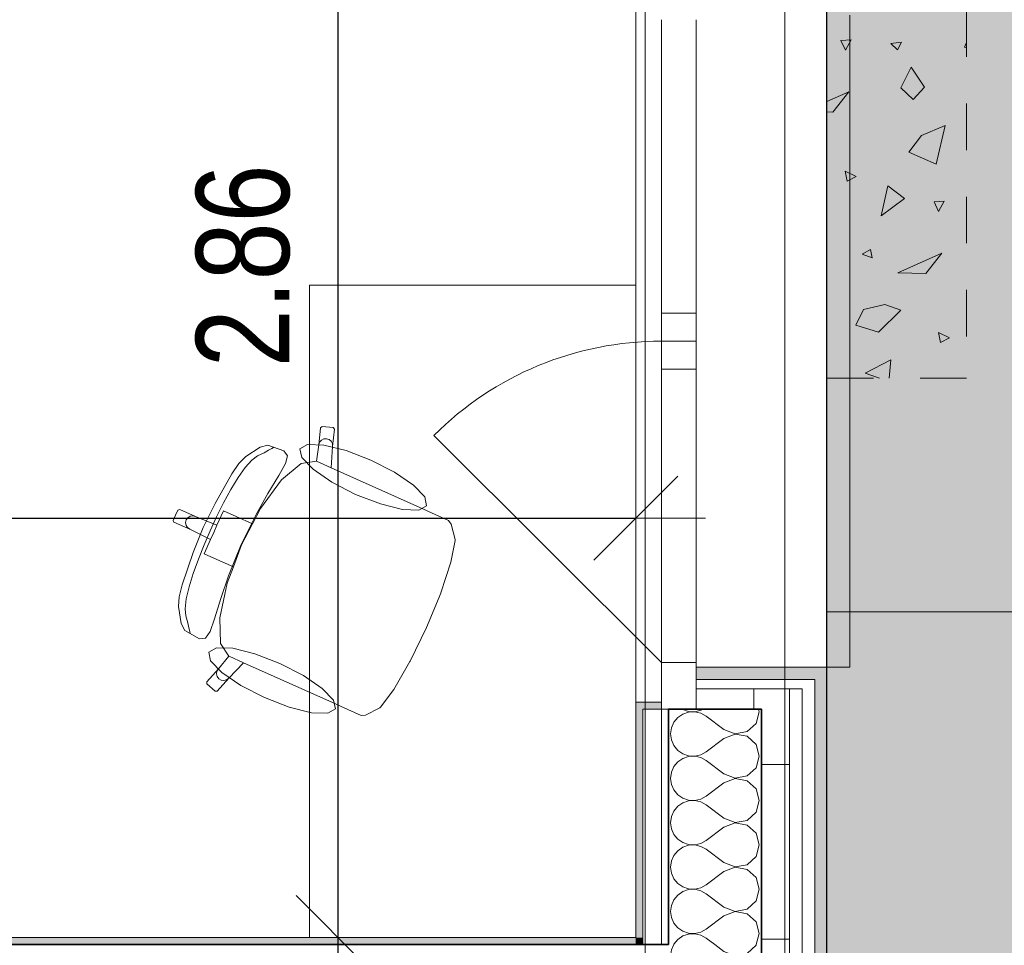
# Model space of a CAD drawing. Header units: metres. Extents: x -7.1 to 26.5, y -14.7 to 18.1.
# Tile 124 of 182: x 21.3 to 23.4, y 3.7 to 5.7. Entities that reach past the tile are written whole.
import ezdxf

# ---------------------------------------------------------------- set-up
doc = ezdxf.new("R2010")
doc.units = ezdxf.units.M
doc.header["$PDMODE"] = 65
doc.linetypes.add('AUSGEZOGEN', pattern=[0])
doc.linetypes.add('STRICHLINIE_S4', pattern=[0.0055, 0.0035, -0.001, 0, -0.001])
for name, color, linetype in [('XR$1$010 Aussenwände', 7, 'AUSGEZOGEN'), ('XR$1$010 Aussenwände Schichttrennlinien', 7, 'AUSGEZOGEN'), ('XR$1$010 Fenster', 7, 'AUSGEZOGEN'), ('XR$1$015 Innenwände', 7, 'AUSGEZOGEN'), ('XR$1$015 Innenwände Schichttrennlinien', 7, 'AUSGEZOGEN'), ('XR$1$030 Bodenaufbauten', 7, 'AUSGEZOGEN'), ('XR$1$060 Möbel Einbau', 7, 'AUSGEZOGEN'), ('XR$1$065 Möbel Einrichtung', 7, 'AUSGEZOGEN'), ('XR$1$080 Raumdefinitionen Kontur', 7, 'AUSGEZOGEN'), ('XR$2$105 Bemassungen 100', 7, 'AUSGEZOGEN'), ('XR$3$010 Aussenwände Bauteilschraffuren', 7, 'AUSGEZOGEN'), ('XR$3$015 Innenwände Bauteilschraffuren', 7, 'AUSGEZOGEN'), ('XR$3$035 Decken', 7, 'AUSGEZOGEN')]:
    doc.layers.add(name, color=color, linetype=linetype)
doc.styles.add('ARIAL', font='arial.ttf')
doc.dimstyles.new('DIMSTYLE_3', dxfattribs={"dimtxt": 0.2, "dimasz": 0.3, "dimexe": 0, "dimexo": 0, "dimgap": 0.1, "dimtad": 2, "dimrnd": 0.005, "dimzin": 4, "dimdsep": 46, "dimtxsty": 'ARIAL', "dimblk1": 'ALL_ML_STRICH', "dimblk2": 'ALL_ML_STRICH', "dimsah": 1, "dimcen": 0, "dimclrd": 7, "dimclre": 7, "dimclrt": 7, "dimadec": 0, "dimazin": 0, "dimtfac": 1, "dimtdec": 0, "dimtix": 1, "dimtmove": 2, "dimatfit": 3, "dimfxl": 0, "dimtzin": 0, "dimlwd": 0, "dimlwe": 18, "dimarcsym": 0})
doc.dimstyles.new('DIMSTYLE_7', dxfattribs={"dimtxt": 0.2, "dimasz": 0.3, "dimexe": 0, "dimexo": 0, "dimgap": 0.1, "dimtad": 2, "dimdec": 1, "dimlfac": 100, "dimrnd": 0.5, "dimzin": 4, "dimdsep": 46, "dimtxsty": 'ARIAL', "dimblk1": 'ALL_ML_STRICH', "dimblk2": 'ALL_ML_STRICH', "dimsah": 1, "dimcen": 0, "dimclrd": 7, "dimclre": 7, "dimclrt": 7, "dimadec": 0, "dimazin": 0, "dimtfac": 1, "dimtdec": 0, "dimtix": 1, "dimtmove": 2, "dimatfit": 3, "dimfxl": 0, "dimtvp": 1.2, "dimtzin": 0, "dimlwd": 0, "dimlwe": 18, "dimarcsym": 0})
pattern_1 = [(0, (1500, 1500), (750, 750), [750, -750]), (90, (1500, 1500), (-750, 750), [750, -750])]
pattern_2 = [(0, (0.375, 0.375), (0.1875, 0.1875), [0.1875, -0.1875]), (90, (0.375, 0.375), (-0.1875, 0.1875), [0.1875, -0.1875])]

# ---------------------------------------------------------------- blocks, each defined once
blk = doc.blocks.new('ALL_ML_STRICH')
at = {"color": 0, "linetype": 'ByBlock', "lineweight": -2}
for p, q in [((0, -0.5), (0, 0.5)), ((-0.3, -0.3), (0.3, 0.3)), ((-1, 0), (0.5, 0))]:
    blk.add_line(p, q, dxfattribs=at)
blk = doc.blocks.new('*D179')
at = {"layer": 'DEFPOINTS', "color": 7, "linetype": 'AUSGEZOGEN', "lineweight": 18, "transparency": 16777216}
for p in [(18.8018, 4.7185), (22.6218, 4.7185), (18.8018, 4.6535)]:
    blk.add_point(p, dxfattribs=at)
at = {"layer": 'XR$2$105 Bemassungen 100', "color": 7, "linetype": 'AUSGEZOGEN', "lineweight": -2, "transparency": 16777216}
for p, q in [((18.8018, 4.6535), (18.8018, 4.6535)), ((18.8018, 4.6535), (22.6218, 4.6535)), ((22.6218, 4.6535), (22.6218, 4.6535))]:
    blk.add_line(p, q, dxfattribs=at)
at = {"layer": 'XR$2$105 Bemassungen 100', "color": 7, "linetype": 'AUSGEZOGEN', "lineweight": 18, "transparency": 16777216, "xscale": 0.3, "yscale": 0.3, "zscale": 0.3, "rotation": 180}
blk.add_blockref('ALL_ML_STRICH', (18.8018, 4.6535), dxfattribs=at)
at = {"layer": 'XR$2$105 Bemassungen 100', "color": 7, "linetype": 'AUSGEZOGEN', "lineweight": 18, "transparency": 16777216, "xscale": 0.3, "yscale": 0.3, "zscale": 0.3}
blk.add_blockref('ALL_ML_STRICH', (22.6218, 4.6535), dxfattribs=at)
at = {"layer": 'XR$2$105 Bemassungen 100', "color": 7, "linetype": 'AUSGEZOGEN', "lineweight": 18, "transparency": 16777216, "insert": (20.7241, 4.8571), "char_height": 0.2, "width": 0.64, "attachment_point": 5, "style": 'ARIAL'}
blk.add_mtext('\\W0.80;\\A1;{\\A1;{3.82\\H0.132000;\\S^ ;}}', dxfattribs=at)
blk = doc.blocks.new('*D215')
at = {"layer": 'DEFPOINTS', "color": 7, "linetype": 'AUSGEZOGEN', "lineweight": 18, "transparency": 16777216}
for p in [(22.1359, 3.7535), (21.983, 3.5835), (22.1052, 3.5835)]:
    blk.add_point(p, dxfattribs=at)
at = {"layer": 'XR$2$105 Bemassungen 100', "color": 7, "linetype": 'AUSGEZOGEN', "lineweight": -2, "transparency": 16777216}
for p, q in [((21.983, 3.7535), (21.983, 3.7535)), ((21.983, 3.5835), (21.983, 3.7535)), ((21.983, 3.5835), (21.983, 3.5835))]:
    blk.add_line(p, q, dxfattribs=at)
at = {"layer": 'XR$2$105 Bemassungen 100', "color": 7, "linetype": 'AUSGEZOGEN', "lineweight": 18, "transparency": 16777216, "xscale": 0.3, "yscale": 0.3, "zscale": 0.3}
for p, rotation in [((21.983, 3.7535), 90), ((21.983, 3.5835), 270)]:
    blk.add_blockref('ALL_ML_STRICH', p, dxfattribs=dict(at, rotation=rotation))
at = {"layer": 'XR$2$105 Bemassungen 100', "color": 7, "linetype": 'AUSGEZOGEN', "lineweight": 18, "transparency": 16777216, "insert": (21.783, 3.367), "char_height": 0.2, "width": 0.64, "attachment_point": 5, "rotation": 90, "style": 'ARIAL'}
blk.add_mtext('\\W0.80;\\A1;{\\A1;{17\\H0.132000;\\S^ ;}}', dxfattribs=at)
blk = doc.blocks.new('*D216')
at = {"layer": 'DEFPOINTS', "color": 7, "linetype": 'AUSGEZOGEN', "lineweight": 18, "transparency": 16777216}
for p in [(22.0127, 6.6135), (21.983, 3.7535), (22.1359, 3.7535)]:
    blk.add_point(p, dxfattribs=at)
at = {"layer": 'XR$2$105 Bemassungen 100', "color": 7, "linetype": 'AUSGEZOGEN', "lineweight": -2, "transparency": 16777216}
for p, q in [((21.983, 6.6135), (21.983, 6.6135)), ((21.983, 3.7535), (21.983, 6.6135)), ((21.983, 3.7535), (21.983, 3.7535))]:
    blk.add_line(p, q, dxfattribs=at)
at = {"layer": 'XR$2$105 Bemassungen 100', "color": 7, "linetype": 'AUSGEZOGEN', "lineweight": 18, "transparency": 16777216, "xscale": 0.3, "yscale": 0.3, "zscale": 0.3}
for p, rotation in [((21.983, 6.6135), 90), ((21.983, 3.7535), 270)]:
    blk.add_blockref('ALL_ML_STRICH', p, dxfattribs=dict(at, rotation=rotation))
at = {"layer": 'XR$2$105 Bemassungen 100', "color": 7, "linetype": 'AUSGEZOGEN', "lineweight": 18, "transparency": 16777216, "insert": (21.7796, 5.1951), "char_height": 0.2, "width": 0.64, "attachment_point": 5, "rotation": 90, "style": 'ARIAL'}
blk.add_mtext('\\W0.80;\\A1;{\\A1;{2.86\\H0.132000;\\S^ ;}}', dxfattribs=at)
blk = doc.blocks.new('COMPLEXOBJECT_48')
at = {"layer": 'XR$3$035 Decken', "color": 8, "linetype": 'AUSGEZOGEN', "lineweight": 25, "transparency": 33554687}
blk.add_lwpolyline([(23.0318, -0.0472), (23.0318, 6.0735), (24.5318, 6.0721)], dxfattribs=at)
blk = doc.blocks.new('COMPLEXOBJECT_51')
at = {"layer": 'XR$3$035 Decken', "color": 253, "linetype": 'AUSGEZOGEN', "lineweight": 13, "transparency": 33554687}
for p, q in [((23.0838, 5.6801), (23.0621, 5.6788)), ((23.0621, 5.6788), (23.0716, 5.6584)), ((23.0716, 5.6584), (23.0838, 5.6801)), ((23.169, 5.6727), (23.1924, 5.675)), ((23.1838, 5.6587), (23.169, 5.6727)), ((23.1924, 5.675), (23.1838, 5.6587)), ((23.327, 5.6645), (23.3318, 5.6742)), ((23.3318, 5.663), (23.327, 5.6645)), ((23.1907, 5.5769), (23.2127, 5.6214)), ((23.2127, 5.6214), (23.2415, 5.5784)), ((23.2415, 5.5784), (23.2169, 5.5523)), ((23.0318, 5.5477), (23.0788, 5.5689)), ((23.0788, 5.5689), (23.0445, 5.5253)), ((23.2169, 5.5523), (23.1907, 5.5769)), ((23.0445, 5.5253), (23.0318, 5.5255)), ((23.2348, 5.4747), (23.2859, 5.4963)), ((23.2859, 5.4963), (23.2662, 5.4135)), ((23.2077, 5.4392), (23.2348, 5.4747)), ((23.2662, 5.4135), (23.2077, 5.4392)), ((23.0949, 5.387), (23.0715, 5.3982)), ((23.0715, 5.3982), (23.0758, 5.3771)), ((23.0758, 5.3771), (23.0949, 5.387)), ((23.1481, 5.3027), (23.1628, 5.3667)), ((23.1628, 5.3667), (23.1983, 5.3396)), ((23.1983, 5.3396), (23.1481, 5.3027)), ((23.2838, 5.3337), (23.2621, 5.3324)), ((23.2621, 5.3324), (23.2716, 5.312)), ((23.2716, 5.312), (23.2838, 5.3337)), ((23.1259, 5.2299), (23.1077, 5.2205)), ((23.1077, 5.2205), (23.1292, 5.2126)), ((23.1292, 5.2126), (23.1259, 5.2299)), ((23.1843, 5.1799), (23.2788, 5.2225)), ((23.2788, 5.2225), (23.2445, 5.1789)), ((23.0321, 5.2027), (23.0318, 5.2031)), ((23.0318, 5.2026), (23.0321, 5.2027)), ((23.2445, 5.1789), (23.1843, 5.1799)), ((23.094, 5.0681), (23.1105, 5.1015)), ((23.1105, 5.1015), (23.1561, 5.1119)), ((23.1907, 5.1001), (23.1427, 5.0526)), ((23.1561, 5.1119), (23.1907, 5.1001)), ((23.1427, 5.0526), (23.094, 5.0681)), ((23.2949, 5.0406), (23.2715, 5.0518)), ((23.2715, 5.0518), (23.2758, 5.0307)), ((23.2758, 5.0307), (23.2949, 5.0406)), ((23.1141, 4.9651), (23.1695, 4.9931)), ((23.1695, 4.9931), (23.1653, 4.9539)), ((23.1446, 4.9539), (23.1141, 4.9651))]:
    blk.add_line(p, q, dxfattribs=at)
blk = doc.blocks.new('COMPLEXOBJECT_62')
at = {"layer": 'XR$3$010 Aussenwände Bauteilschraffuren', "color": 8, "linetype": 'AUSGEZOGEN', "lineweight": 13, "transparency": 33554687}
for p, q in [((22.6983, 3.7273), (22.6965, 3.7143)), ((22.7033, 3.7385), (22.6983, 3.7273)), ((22.8108, 3.7238), (22.7912, 3.7385)), ((22.8108, 3.7238), (22.8351, 3.7145)), ((22.8351, 3.7145), (22.8607, 3.7193)), ((22.8607, 3.7193), (22.8799, 3.7369)), ((22.8799, 3.7369), (22.8804, 3.7385)), ((22.6965, 3.7143), (22.6983, 3.7013)), ((22.6983, 3.7013), (22.7036, 3.6893)), ((22.8108, 3.7048), (22.7727, 3.6762)), ((22.8351, 3.7141), (22.8108, 3.7048)), ((22.8607, 3.7093), (22.8351, 3.7141)), ((22.8799, 3.6917), (22.8607, 3.7093)), ((22.7036, 3.6893), (22.712, 3.6791)), ((22.712, 3.6791), (22.7229, 3.6717)), ((22.7612, 3.6698), (22.7727, 3.6762)), ((22.887, 3.6667), (22.8799, 3.6917)), ((22.7229, 3.6616), (22.712, 3.6542)), ((22.7229, 3.6717), (22.7353, 3.6675)), ((22.7353, 3.6658), (22.7229, 3.6616)), ((22.7353, 3.6675), (22.7484, 3.6669)), ((22.7484, 3.6665), (22.7353, 3.6658)), ((22.7484, 3.6669), (22.7612, 3.6698)), ((22.7612, 3.6635), (22.7484, 3.6665)), ((22.7727, 3.6571), (22.7612, 3.6635)), ((22.8108, 3.6286), (22.7727, 3.6571)), ((22.8799, 3.6416), (22.887, 3.6667)), ((22.7036, 3.6441), (22.6983, 3.6321)), ((22.712, 3.6542), (22.7036, 3.6441)), ((22.8607, 3.6241), (22.8799, 3.6416)), ((22.6983, 3.6321), (22.6965, 3.619)), ((22.6965, 3.619), (22.6983, 3.606)), ((22.8108, 3.6286), (22.8351, 3.6192)), ((22.8351, 3.6189), (22.8108, 3.6095)), ((22.8351, 3.6192), (22.8607, 3.6241)), ((22.8607, 3.614), (22.8351, 3.6189)), ((22.8777, 3.5985), (22.8607, 3.614)), ((22.6983, 3.606), (22.7017, 3.5985)), ((22.8108, 3.6095), (22.7961, 3.5985))]:
    blk.add_line(p, q, dxfattribs=at)
blk = doc.blocks.new('COMPLEXOBJECT_63')
at = {"layer": 'XR$3$010 Aussenwände Bauteilschraffuren', "color": 8, "linetype": 'AUSGEZOGEN', "lineweight": 13, "transparency": 33554687}
for p, q in [((22.712, 4.2256), (22.7036, 4.2155)), ((22.7229, 4.2331), (22.712, 4.2256)), ((22.7223, 4.2435), (22.7229, 4.2431)), ((22.7229, 4.2431), (22.7353, 4.2389)), ((22.7353, 4.2373), (22.7229, 4.2331)), ((22.7353, 4.2389), (22.7484, 4.2383)), ((22.7484, 4.2379), (22.7353, 4.2373)), ((22.7484, 4.2383), (22.7612, 4.2413)), ((22.7612, 4.2349), (22.7484, 4.2379)), ((22.7612, 4.2413), (22.7653, 4.2435)), ((22.7727, 4.2286), (22.7612, 4.2349)), ((22.8108, 4.2), (22.7727, 4.2286)), ((22.8799, 4.2131), (22.887, 4.2381)), ((22.887, 4.2381), (22.8855, 4.2435)), ((22.7036, 4.2155), (22.6983, 4.2035)), ((22.8607, 4.1955), (22.8799, 4.2131)), ((22.6983, 4.2035), (22.6965, 4.1905)), ((22.6965, 4.1905), (22.6983, 4.1775)), ((22.8108, 4.2), (22.8351, 4.1907)), ((22.8351, 4.1903), (22.8108, 4.181)), ((22.8351, 4.1907), (22.8607, 4.1955)), ((22.8607, 4.1854), (22.8351, 4.1903)), ((22.8799, 4.1679), (22.8607, 4.1854)), ((22.6983, 4.1775), (22.7036, 4.1654)), ((22.7036, 4.1654), (22.712, 4.1553)), ((22.8108, 4.181), (22.7727, 4.1524)), ((22.887, 4.1429), (22.8799, 4.1679)), ((22.712, 4.1553), (22.7229, 4.1479)), ((22.7229, 4.1479), (22.7353, 4.1437)), ((22.7353, 4.142), (22.7229, 4.1378)), ((22.7353, 4.1437), (22.7484, 4.143)), ((22.7484, 4.1427), (22.7353, 4.142)), ((22.7484, 4.143), (22.7612, 4.146)), ((22.7612, 4.1397), (22.7484, 4.1427)), ((22.7612, 4.146), (22.7727, 4.1524)), ((22.8799, 4.1178), (22.887, 4.1429)), ((22.7036, 4.1203), (22.6983, 4.1083)), ((22.712, 4.1304), (22.7036, 4.1203)), ((22.7229, 4.1378), (22.712, 4.1304)), ((22.7727, 4.1333), (22.7612, 4.1397)), ((22.8108, 4.1048), (22.7727, 4.1333)), ((22.6983, 4.1083), (22.6965, 4.0952)), ((22.8108, 4.1048), (22.8351, 4.0954)), ((22.8351, 4.0954), (22.8607, 4.1003)), ((22.8607, 4.1003), (22.8799, 4.1178)), ((22.6965, 4.0952), (22.6983, 4.0822)), ((22.6983, 4.0822), (22.7036, 4.0702)), ((22.8108, 4.0857), (22.7727, 4.0571)), ((22.8351, 4.095), (22.8108, 4.0857)), ((22.8607, 4.0902), (22.8351, 4.095)), ((22.8799, 4.0727), (22.8607, 4.0902)), ((22.7036, 4.0702), (22.712, 4.0601)), ((22.712, 4.0601), (22.7229, 4.0526)), ((22.7612, 4.0508), (22.7727, 4.0571)), ((22.887, 4.0476), (22.8799, 4.0727)), ((22.7229, 4.0426), (22.712, 4.0352)), ((22.7229, 4.0526), (22.7353, 4.0484)), ((22.7353, 4.0468), (22.7229, 4.0426)), ((22.7353, 4.0484), (22.7484, 4.0478)), ((22.7484, 4.0474), (22.7353, 4.0468)), ((22.7484, 4.0478), (22.7612, 4.0508)), ((22.7612, 4.0445), (22.7484, 4.0474)), ((22.7727, 4.0381), (22.7612, 4.0445)), ((22.8108, 4.0095), (22.7727, 4.0381)), ((22.8799, 4.0226), (22.887, 4.0476)), ((22.7036, 4.025), (22.6983, 4.013)), ((22.712, 4.0352), (22.7036, 4.025)), ((22.8607, 4.005), (22.8799, 4.0226)), ((22.6983, 4.013), (22.6965, 4)), ((22.6965, 4), (22.6983, 3.987)), ((22.8108, 4.0095), (22.8351, 4.0002)), ((22.8351, 3.9998), (22.8108, 3.9905)), ((22.8351, 4.0002), (22.8607, 4.005)), ((22.8607, 3.995), (22.8351, 3.9998)), ((22.8799, 3.9774), (22.8607, 3.995)), ((22.6983, 3.987), (22.7036, 3.975)), ((22.7036, 3.975), (22.712, 3.9648)), ((22.8108, 3.9905), (22.7727, 3.9619)), ((22.887, 3.9524), (22.8799, 3.9774)), ((22.712, 3.9648), (22.7229, 3.9574)), ((22.7229, 3.9574), (22.7353, 3.9532)), ((22.7353, 3.9516), (22.7229, 3.9474)), ((22.7353, 3.9532), (22.7484, 3.9526)), ((22.7484, 3.9522), (22.7353, 3.9516)), ((22.7484, 3.9526), (22.7612, 3.9555)), ((22.7612, 3.9492), (22.7484, 3.9522)), ((22.7612, 3.9555), (22.7727, 3.9619)), ((22.8799, 3.9273), (22.887, 3.9524)), ((22.7036, 3.9298), (22.6983, 3.9178)), ((22.712, 3.9399), (22.7036, 3.9298)), ((22.7229, 3.9474), (22.712, 3.9399)), ((22.7727, 3.9429), (22.7612, 3.9492)), ((22.8108, 3.9143), (22.7727, 3.9429)), ((22.6983, 3.9178), (22.6965, 3.9048)), ((22.8108, 3.9143), (22.8351, 3.905)), ((22.8351, 3.905), (22.8607, 3.9098)), ((22.8607, 3.9098), (22.8799, 3.9273)), ((22.6965, 3.9048), (22.6983, 3.8917)), ((22.6983, 3.8917), (22.7036, 3.8797)), ((22.8108, 3.8952), (22.7727, 3.8667)), ((22.8351, 3.9046), (22.8108, 3.8952)), ((22.8607, 3.8997), (22.8351, 3.9046)), ((22.8799, 3.8822), (22.8607, 3.8997)), ((22.7036, 3.8797), (22.712, 3.8696)), ((22.712, 3.8696), (22.7229, 3.8622)), ((22.7612, 3.8603), (22.7727, 3.8667)), ((22.887, 3.8571), (22.8799, 3.8822)), ((22.7229, 3.8521), (22.712, 3.8447)), ((22.7229, 3.8622), (22.7353, 3.858)), ((22.7353, 3.8563), (22.7229, 3.8521)), ((22.7353, 3.858), (22.7484, 3.8573)), ((22.7484, 3.857), (22.7353, 3.8563)), ((22.7484, 3.8573), (22.7612, 3.8603)), ((22.7612, 3.854), (22.7484, 3.857)), ((22.7727, 3.8476), (22.7612, 3.854)), ((22.8108, 3.819), (22.7727, 3.8476)), ((22.8799, 3.8321), (22.887, 3.8571)), ((22.7036, 3.8346), (22.6983, 3.8225)), ((22.712, 3.8447), (22.7036, 3.8346)), ((22.8607, 3.8146), (22.8799, 3.8321)), ((22.6983, 3.8225), (22.6965, 3.8095)), ((22.6965, 3.8095), (22.6983, 3.7965)), ((22.8108, 3.819), (22.8351, 3.8097)), ((22.8351, 3.8093), (22.8108, 3.8)), ((22.8351, 3.8097), (22.8607, 3.8146)), ((22.8607, 3.8045), (22.8351, 3.8093)), ((22.8799, 3.7869), (22.8607, 3.8045)), ((22.6983, 3.7965), (22.7036, 3.7845)), ((22.7036, 3.7845), (22.712, 3.7744)), ((22.8108, 3.8), (22.7727, 3.7714)), ((22.887, 3.7619), (22.8799, 3.7869)), ((22.712, 3.7744), (22.7229, 3.7669)), ((22.7229, 3.7669), (22.7353, 3.7627)), ((22.7353, 3.7611), (22.7229, 3.7569)), ((22.7353, 3.7627), (22.7484, 3.7621)), ((22.7484, 3.7617), (22.7353, 3.7611)), ((22.7484, 3.7621), (22.7612, 3.7651)), ((22.7612, 3.7587), (22.7484, 3.7617)), ((22.7612, 3.7651), (22.7727, 3.7714)), ((22.8804, 3.7385), (22.887, 3.7619)), ((22.712, 3.7494), (22.7036, 3.7393)), ((22.7229, 3.7569), (22.712, 3.7494)), ((22.7727, 3.7524), (22.7612, 3.7587)), ((22.7912, 3.7385), (22.7727, 3.7524)), ((22.7036, 3.7393), (22.7033, 3.7385))]:
    blk.add_line(p, q, dxfattribs=at)

msp = doc.modelspace()

# ---------------------------------------------------------------- hatches: boundary and pattern name
at = {"layer": 'XR$3$010 Aussenwände Bauteilschraffuren', "linetype": 'AUSGEZOGEN', "lineweight": 13, "true_color": 0xa79e8b, "transparency": 33554687}
for points in [[(23.0318, 4.3075), (23.0318, 4.3335), (22.7518, 4.3335), (22.7518, 4.3075)], [(23.0318, 4.3075), (23.0058, 4.3075), (23.0058, 2.3495), (23.0318, 2.3495)]]:
    msp.add_hatch(color=253, dxfattribs=at).paths.add_polyline_path(points)
at = {"layer": 'XR$3$010 Aussenwände Bauteilschraffuren', "linetype": 'AUSGEZOGEN', "lineweight": 13, "transparency": 33554687}
h = msp.add_hatch(dxfattribs=at)
h.set_pattern_fill('MUSTER', color=8, scale=750, style=0, pattern_type=2)
h.set_pattern_definition(pattern_1)
h.paths.add_polyline_path([(23.0058, 4.2875), (23.0058, 4.3075), (22.7518, 4.3075), (22.7518, 4.2875)], flags=0)
h = msp.add_hatch(dxfattribs=at)
h.set_pattern_fill('MUSTER', color=42, scale=0.1875, style=0, pattern_type=2)
h.set_pattern_definition(pattern_2)
h.paths.add_polyline_path([(22.9518, 4.2435), (22.9518, 4.2875), (22.7518, 4.2875), (22.7518, 4.2435)], flags=0)
h = msp.add_hatch(dxfattribs=at)
h.set_pattern_fill('MUSTER', color=8, scale=750, style=0, pattern_type=2)
h.set_pattern_definition(pattern_1)
h.paths.add_polyline_path([(23.0058, 4.2875), (22.9788, 4.2875), (22.9788, 2.3695), (23.0058, 2.3695)], flags=0)
at = {"layer": 'XR$3$010 Aussenwände Bauteilschraffuren', "linetype": 'AUSGEZOGEN', "lineweight": 13, "true_color": 0x202020, "transparency": 33554687}
for points in [[(22.6218, 4.2435), (22.6768, 4.2435), (22.6768, 4.2585), (22.6218, 4.2585)], [(22.6218, 3.7535), (22.6368, 3.7535), (22.6368, 4.2435), (22.6218, 4.2435)], [(22.6218, 3.7535), (22.6218, 3.7385), (22.6368, 3.7385), (22.6368, 3.7535)]]:
    msp.add_hatch(color=250, dxfattribs=at).paths.add_polyline_path(points)
at = {"layer": 'XR$3$010 Aussenwände Bauteilschraffuren', "linetype": 'AUSGEZOGEN', "lineweight": 13, "transparency": 33554687}
h = msp.add_hatch(dxfattribs=at)
h.set_pattern_fill('MUSTER', color=8, scale=750, style=0, pattern_type=2)
h.set_pattern_definition(pattern_1)
h.paths.add_polyline_path([(22.6918, 4.2435), (22.6768, 4.2435), (22.6768, 3.7385), (22.6918, 3.7385)], flags=0)
h = msp.add_hatch(dxfattribs=at)
h.set_pattern_fill('MUSTER', color=42, scale=0.1875, style=0, pattern_type=2)
h.set_pattern_definition(pattern_2)
h.paths.add_polyline_path([(22.9518, 4.2435), (22.8918, 4.2435), (22.8918, 2.4135), (22.9518, 2.4135)], flags=0)
at = {"layer": 'XR$3$015 Innenwände Bauteilschraffuren', "linetype": 'AUSGEZOGEN', "lineweight": 13, "true_color": 0x202020, "transparency": 33554687}
msp.add_hatch(color=250, dxfattribs=at).paths.add_polyline_path([(18.8018, 3.7385), (22.6218, 3.7385), (22.6218, 3.7535), (18.8018, 3.7535)])
at = {"layer": 'XR$3$035 Decken', "linetype": 'AUSGEZOGEN', "lineweight": 13, "transparency": 33554687}
msp.add_hatch(color=254, dxfattribs=at).paths.add_polyline_path([(23.0318, -0.0472), (24.5318, -0.0472), (24.6065, -0.0491), (24.6811, -0.0547), (24.7553, -0.064), (24.829, -0.077), (24.9019, -0.0936), (24.9739, -0.1139), (25.0448, -0.1377), (25.1144, -0.165), (25.1826, -0.1958), (25.2491, -0.2299), (25.3139, -0.2673), (25.3767, -0.3078), (25.4375, -0.3515), (25.496, -0.3981), (25.552, -0.4476), (25.6056, -0.4998), (25.6565, -0.5546), (25.7046, -0.6119), (25.7497, -0.6715), (25.7919, -0.7333), (25.8309, -0.7971), (25.8667, -0.8627), (25.8992, -0.9301), (25.9283, -0.999), (25.9539, -1.0693), (25.976, -1.1407), (25.9945, -1.2132), (26.0093, -1.2865), (26.0205, -1.3605), (26.028, -1.4349), (26.0318, -1.5096), (26.0314, 7.5377), (26.0286, 7.4626), (26.022, 7.3878), (26.0117, 7.3134), (25.9976, 7.2396), (25.9798, 7.1666), (25.9583, 7.0946), (25.9332, 7.0238), (25.9045, 6.9544), (25.8724, 6.8865), (25.8368, 6.8203), (25.798, 6.756), (25.7559, 6.6938), (25.7108, 6.6337), (25.6626, 6.5761), (25.6116, 6.5209), (25.5579, 6.4684), (25.5016, 6.4187), (25.4428, 6.3719), (25.3818, 6.3281), (25.3186, 6.2875), (25.2534, 6.2501), (25.1864, 6.2161), (25.1178, 6.1855), (25.0477, 6.1585), (24.9764, 6.135), (24.9039, 6.1152), (24.8306, 6.099), (24.7565, 6.0866), (24.6818, 6.078), (24.6069, 6.0731), (24.5318, 6.0721), (23.0318, 6.0735)])

# ---------------------------------------------------------------- linework, layer by layer
at = {"layer": 'XR$1$010 Aussenwände', "color": 7, "linetype": 'AUSGEZOGEN', "lineweight": 18, "transparency": 33554687}
for p, q in [((22.8918, 4.3335), (22.7518, 4.3335)), ((22.7518, 4.3075), (22.7518, 4.3335)), ((22.9518, 4.3335), (22.8918, 4.3335)), ((22.9788, 4.3335), (22.9518, 4.3335)), ((23.0058, 4.3335), (22.9788, 4.3335)), ((23.0318, 4.3335), (23.0058, 4.3335)), ((23.0318, 4.3075), (23.0318, 4.3335)), ((22.7518, 4.2875), (22.7518, 4.3075)), ((23.0318, 2.3495), (23.0318, 4.3075)), ((22.7518, 4.2435), (22.7518, 4.2875)), ((22.6768, 4.2585), (22.6218, 4.2585)), ((22.6218, 4.2435), (22.6218, 4.2585)), ((22.6218, 4.2435), (22.6218, 3.7535)), ((22.6918, 4.2435), (22.6768, 4.2435))]:
    msp.add_line(p, q, dxfattribs=at)
at = {"layer": 'XR$1$010 Aussenwände', "color": 7, "linetype": 'AUSGEZOGEN', "lineweight": 35, "transparency": 33554687}
msp.add_line((22.7518, 4.2435), (22.6918, 4.2435), dxfattribs=at)
at = {"layer": 'XR$1$010 Aussenwände Schichttrennlinien', "color": 7, "linetype": 'AUSGEZOGEN', "lineweight": 18, "transparency": 33554687}
for p, q in [((22.7518, 4.3075), (23.0058, 4.3075)), ((23.0058, 4.3075), (22.7518, 4.3075)), ((23.0058, 4.2875), (23.0058, 4.3075)), ((22.7518, 4.2875), (22.9518, 4.2875)), ((22.9788, 4.2875), (22.7518, 4.2875)), ((22.9518, 4.2435), (22.9518, 4.2875)), ((22.9788, 2.3695), (22.9788, 4.2875)), ((23.0058, 2.3695), (23.0058, 4.2875)), ((22.6768, 4.2435), (22.6768, 4.2585)), ((22.6368, 4.2435), (22.6368, 3.7385)), ((22.6368, 4.2435), (22.6768, 4.2435)), ((22.6768, 4.2435), (22.6768, 3.7385)), ((22.9518, 2.4135), (22.9518, 4.2435))]:
    msp.add_line(p, q, dxfattribs=at)
at = {"layer": 'XR$1$010 Aussenwände Schichttrennlinien', "color": 7, "linetype": 'AUSGEZOGEN', "lineweight": 35, "transparency": 33554687}
for p, q in [((22.6918, 3.7385), (22.6918, 4.2435)), ((22.8918, 4.2435), (22.7518, 4.2435)), ((22.8918, 3.7385), (22.8918, 4.2435)), ((22.6368, 3.7385), (22.6218, 3.7385)), ((22.6368, 3.7385), (22.6218, 3.7385)), ((22.6768, 3.7385), (22.6368, 3.7385)), ((22.6768, 3.7385), (22.6368, 3.7385)), ((22.6918, 3.7385), (22.6768, 3.7385)), ((22.6918, 3.7385), (22.6768, 3.7385)), ((22.8918, 3.5985), (22.8918, 3.7385))]:
    msp.add_line(p, q, dxfattribs=at)
at = {"layer": 'XR$1$010 Fenster', "color": 7, "linetype": 'AUSGEZOGEN', "lineweight": 13, "transparency": 33554687}
for p, q in [((22.6218, 4.2585), (22.6218, 5.8085)), ((23.0318, 4.3335), (23.0318, 5.7335)), ((23.0814, 4.3335), (23.0814, 5.7335)), ((22.6768, 5.0935), (22.6768, 5.7235)), ((22.7518, 5.7235), (22.7518, 5.0935)), ((22.6768, 5.0335), (22.6768, 5.0935)), ((22.6768, 5.0935), (22.7518, 5.0935)), ((22.7518, 5.0935), (22.7518, 5.0335)), ((22.6768, 4.9735), (22.6768, 5.0335)), ((22.6768, 5.0335), (22.7518, 5.0335)), ((22.7518, 5.0335), (22.6768, 5.0335)), ((22.7518, 5.0335), (22.7518, 4.9735)), ((22.6768, 4.3435), (22.6768, 4.9735)), ((22.7518, 4.9735), (22.6768, 4.9735)), ((22.7518, 4.9735), (22.7518, 4.3435)), ((22.6768, 4.3435), (22.1889, 4.8314)), ((22.6768, 4.2435), (22.6768, 4.3435)), ((22.6768, 4.3435), (22.7518, 4.3435)), ((22.7518, 4.3435), (22.7518, 4.2435)), ((22.7518, 4.3075), (22.7518, 4.3335)), ((22.7518, 4.3075), (22.7518, 4.3335)), ((22.8918, 4.3335), (22.7518, 4.3335)), ((22.9518, 4.3335), (22.8918, 4.3335)), ((22.9788, 4.3335), (22.9518, 4.3335)), ((23.0058, 4.3335), (22.9788, 4.3335)), ((23.0318, 4.3335), (23.0058, 4.3335)), ((23.0318, 4.3335), (23.0814, 4.3335)), ((22.7518, 4.2875), (22.7518, 4.3075)), ((22.7518, 4.2875), (22.7518, 4.3075)), ((22.7518, 4.2435), (22.7518, 4.2875)), ((22.7518, 4.2435), (22.7518, 4.2875)), ((22.6218, 4.2435), (22.6218, 4.2585)), ((22.6768, 4.2585), (22.6218, 4.2585)), ((22.6918, 4.2435), (22.6768, 4.2435)), ((22.6918, 4.2435), (22.6768, 4.2435)), ((22.7518, 4.2435), (22.6918, 4.2435)), ((22.7518, 4.2435), (22.6918, 4.2435))]:
    msp.add_line(p, q, dxfattribs=at)
msp.add_arc((22.6768, 4.3435), 0.69, 90, 135, dxfattribs=at)
at = {"layer": 'XR$1$015 Innenwände', "color": 7, "linetype": 'AUSGEZOGEN', "lineweight": 18, "transparency": 33554687}
msp.add_line((22.6218, 3.7535), (18.8018, 3.7535), dxfattribs=at)
at = {"layer": 'XR$1$015 Innenwände Schichttrennlinien', "color": 7, "linetype": 'AUSGEZOGEN', "lineweight": 35, "transparency": 33554687}
msp.add_line((18.8018, 3.7385), (22.6218, 3.7385), dxfattribs=at)
at = {"layer": 'XR$1$030 Bodenaufbauten', "color": 254, "linetype": 'AUSGEZOGEN', "lineweight": 13, "transparency": 33554687}
msp.add_lwpolyline([(2.2618, -3.7865), (22.6418, -3.7865), (22.6418, 10.7535), (14.8918, 10.7535), (14.8918, 6.0735), (10.0118, 6.0735), (10.0118, 8.0099), (10.0118, 10.7535), (2.2618, 10.7535), (2.2618, -3.7865)], close=True, dxfattribs=at)
at = {"layer": 'XR$1$060 Möbel Einbau', "color": 8, "linetype": 'AUSGEZOGEN', "lineweight": 13, "transparency": 33554687}
msp.add_line((23.0318, 4.4528), (24.5318, 4.4528), dxfattribs=at)
at = {"layer": 'XR$1$065 Möbel Einrichtung', "color": 8, "linetype": 'AUSGEZOGEN', "lineweight": 13, "transparency": 33554687}
for p, q in [((21.9457, 4.8478), (21.9417, 4.8108)), ((21.949, 4.8505), (21.9457, 4.8478)), ((21.9729, 4.848), (21.949, 4.8505)), ((21.9714, 4.8077), (21.9755, 4.8447)), ((21.9755, 4.8447), (21.9729, 4.848)), ((21.9472, 4.821), (21.9434, 4.8164)), ((21.9524, 4.8237), (21.9472, 4.821)), ((21.9582, 4.8242), (21.9524, 4.8237)), ((21.9638, 4.8225), (21.9582, 4.8242)), ((21.9682, 4.8188), (21.9638, 4.8225)), ((21.9709, 4.8136), (21.9682, 4.8188)), ((21.8161, 4.806), (21.7851, 4.7859)), ((21.8325, 4.8102), (21.8161, 4.806)), ((21.8243, 4.7937), (21.8336, 4.7995)), ((21.8668, 4.7984), (21.8325, 4.8102)), ((21.8336, 4.7995), (21.8409, 4.8031)), ((21.8409, 4.8031), (21.8448, 4.8054)), ((21.8746, 4.7876), (21.8668, 4.7984)), ((21.9417, 4.8108), (21.9365, 4.7757)), ((21.9434, 4.8164), (21.9417, 4.8108)), ((21.968, 4.7617), (21.9714, 4.8077)), ((21.9714, 4.8077), (21.9709, 4.8136)), ((21.7851, 4.7859), (21.7704, 4.7706)), ((21.7839, 4.7623), (21.7979, 4.7783)), ((21.7979, 4.7783), (21.8103, 4.7872)), ((21.8103, 4.7872), (21.8243, 4.7937)), ((21.8703, 4.7706), (21.8746, 4.7876)), ((21.9365, 4.7757), (21.904, 4.7713)), ((21.9367, 4.7757), (21.9365, 4.7757)), ((21.9367, 4.7757), (21.968, 4.7617)), ((21.7704, 4.7706), (21.7554, 4.749)), ((21.7687, 4.7406), (21.7839, 4.7623)), ((21.8561, 4.7453), (21.8703, 4.7706)), ((21.904, 4.7713), (21.862, 4.7356)), ((22.1588, 4.6762), (21.968, 4.7617)), ((21.7554, 4.749), (21.7191, 4.685)), ((21.7531, 4.7148), (21.7687, 4.7406)), ((21.862, 4.7356), (21.817, 4.6743)), ((21.8322, 4.7063), (21.8561, 4.7453)), ((21.7375, 4.6862), (21.7531, 4.7148)), ((21.8072, 4.6618), (21.8322, 4.7063)), ((21.6394, 4.671), (21.6345, 4.66)), ((21.6434, 4.6725), (21.6394, 4.671)), ((21.677, 4.6574), (21.6434, 4.6725)), ((21.7191, 4.685), (21.6936, 4.6335)), ((21.7225, 4.6563), (21.7375, 4.6862)), ((21.7369, 4.6692), (21.7233, 4.6387)), ((21.7642, 4.6569), (21.7369, 4.6692)), ((21.817, 4.6743), (21.7996, 4.6411)), ((22.1917, 4.6614), (22.1588, 4.6762)), ((21.6295, 4.6489), (21.6345, 4.66)), ((21.631, 4.645), (21.6295, 4.6489)), ((21.6559, 4.644), (21.6572, 4.6498)), ((21.6606, 4.6546), (21.6572, 4.6498)), ((21.6656, 4.6577), (21.6606, 4.6546)), ((21.6714, 4.6587), (21.6656, 4.6577)), ((21.677, 4.6574), (21.6714, 4.6587)), ((21.7233, 4.6387), (21.677, 4.6574)), ((21.7087, 4.6267), (21.7225, 4.6563)), ((21.7996, 4.6411), (21.7642, 4.6569)), ((21.7755, 4.5968), (21.8072, 4.6618)), ((22.2201, 4.6487), (22.1917, 4.6614)), ((22.226, 4.641), (22.2201, 4.6487)), ((21.6647, 4.6299), (21.631, 4.645)), ((21.6569, 4.6382), (21.6559, 4.644)), ((21.6599, 4.6333), (21.6569, 4.6382)), ((21.6647, 4.6299), (21.6599, 4.6333)), ((21.7095, 4.6078), (21.6647, 4.6299)), ((21.672, 4.5801), (21.6936, 4.6335)), ((21.7233, 4.6387), (21.7164, 4.6232)), ((21.7996, 4.6411), (21.7761, 4.5965)), ((22.2344, 4.6079), (22.226, 4.641)), ((21.7087, 4.6267), (21.6958, 4.5966)), ((21.6958, 4.5773), (21.7095, 4.6078)), ((21.7095, 4.6078), (21.7164, 4.6232)), ((22.2343, 4.6056), (22.2344, 4.6079)), ((21.6958, 4.5966), (21.6834, 4.5656)), ((21.7755, 4.5968), (21.748, 4.5298)), ((21.7584, 4.5493), (21.7761, 4.5965)), ((22.2253, 4.5593), (22.2343, 4.6056)), ((21.6485, 4.5104), (21.672, 4.5801)), ((21.6834, 4.5656), (21.6725, 4.5349)), ((21.7231, 4.5651), (21.6958, 4.5773)), ((21.7584, 4.5493), (21.7231, 4.5651)), ((21.7453, 4.5141), (21.7584, 4.5493)), ((22.2037, 4.4937), (22.2253, 4.5593)), ((21.6725, 4.5349), (21.6636, 4.5061)), ((21.748, 4.5298), (21.7314, 4.4814)), ((21.6423, 4.4849), (21.6485, 4.5104)), ((21.6636, 4.5061), (21.6575, 4.4804)), ((21.7293, 4.4398), (21.7453, 4.5141)), ((21.6407, 4.4637), (21.6423, 4.4849)), ((21.6575, 4.4804), (21.6549, 4.4592)), ((21.7314, 4.4814), (21.7182, 4.4377)), ((22.1729, 4.4186), (22.2033, 4.4927)), ((22.2033, 4.4927), (22.2037, 4.4937)), ((21.6463, 4.4272), (21.6407, 4.4637)), ((21.6549, 4.4592), (21.6565, 4.444)), ((21.6565, 4.444), (21.6609, 4.4292)), ((21.7182, 4.4377), (21.7088, 4.4103)), ((21.7307, 4.3847), (21.7293, 4.4398)), ((21.6541, 4.4122), (21.6463, 4.4272)), ((21.6609, 4.4292), (21.6628, 4.4185)), ((21.6628, 4.4185), (21.665, 4.4107)), ((22.1729, 4.4186), (22.1379, 4.3466)), ((21.6856, 4.3944), (21.6541, 4.4122)), ((21.665, 4.4107), (21.6658, 4.4062)), ((21.6989, 4.3958), (21.6856, 4.3944)), ((21.7088, 4.4103), (21.6989, 4.3958)), ((21.749, 4.3575), (21.7307, 4.3847)), ((21.7262, 4.3303), (21.749, 4.3575)), ((21.7492, 4.3573), (21.749, 4.3575)), ((21.7492, 4.3573), (21.7804, 4.3433)), ((21.7804, 4.3433), (21.7484, 4.3101)), ((21.9712, 4.2577), (21.7804, 4.3433)), ((22.1373, 4.3457), (22.1027, 4.2858)), ((22.1379, 4.3466), (22.1373, 4.3457)), ((21.7013, 4.3026), (21.7262, 4.3303)), ((21.7223, 4.3194), (21.7232, 4.3252)), ((21.7237, 4.3137), (21.7223, 4.3194)), ((21.7232, 4.3252), (21.7262, 4.3303)), ((21.7484, 4.3101), (21.7235, 4.2825)), ((21.7272, 4.309), (21.7237, 4.3137)), ((21.7484, 4.3101), (21.7437, 4.3066)), ((21.7015, 4.2983), (21.7013, 4.3026)), ((21.7193, 4.2822), (21.7015, 4.2983)), ((21.7322, 4.306), (21.7272, 4.309)), ((21.738, 4.3051), (21.7322, 4.306)), ((21.7437, 4.3066), (21.738, 4.3051)), ((21.7235, 4.2825), (21.7193, 4.2822)), ((22.1027, 4.2858), (22.0741, 4.2483)), ((22.0042, 4.243), (21.9712, 4.2577)), ((22.0725, 4.2467), (22.0422, 4.2309)), ((22.0741, 4.2483), (22.0725, 4.2467)), ((22.0325, 4.2303), (22.0042, 4.243)), ((22.0422, 4.2309), (22.0325, 4.2303))]:
    msp.add_line(p, q, dxfattribs=at)
for points in [[(22.6218, 5.1535), (22.6218, 3.7535), (21.9218, 3.7535), (21.9218, 5.1535), (22.6218, 5.1535)], [(22.0535, 4.7781), (22.0002, 4.7987), (21.9526, 4.8105), (21.9178, 4.8118), (21.9011, 4.8024), (21.9051, 4.7837), (21.9293, 4.7585), (21.9698, 4.7308), (22.0206, 4.7047), (22.0739, 4.6841), (22.1216, 4.6723), (22.1564, 4.671), (22.173, 4.6804), (22.169, 4.6991), (22.1449, 4.7243), (22.1043, 4.752), (22.0535, 4.7781)], [(21.8251, 4.2685), (21.7743, 4.2946), (21.7337, 4.3223), (21.7096, 4.3475), (21.7056, 4.3662), (21.7222, 4.3756), (21.757, 4.3743), (21.8047, 4.3625), (21.858, 4.3419), (21.9088, 4.3158), (21.9493, 4.2881), (21.9735, 4.263), (21.9775, 4.2443), (21.9609, 4.2348), (21.926, 4.2361), (21.8784, 4.2479), (21.8251, 4.2685)]]:
    msp.add_lwpolyline(points, close=True, dxfattribs=at)
at = {"layer": 'XR$1$080 Raumdefinitionen Kontur', "color": 8, "linetype": 'AUSGEZOGEN', "lineweight": 13, "transparency": 33554687}
msp.add_lwpolyline([(18.8018, 3.7535), (22.6218, 3.7535), (22.6218, 6.6135), (18.8018, 6.6135), (18.8018, 3.7535)], close=True, dxfattribs=at)
at = {"layer": 'XR$3$035 Decken', "color": 253, "linetype": 'STRICHLINIE_S4', "lineweight": 18, "transparency": 33554687}
msp.add_lwpolyline([(23.0318, 11.1435), (23.3318, 11.1435), (23.3318, 4.9539), (23.0318, 4.9539), (23.0318, 11.1435)], close=True, dxfattribs=at)
at = {"layer": 'XR$3$035 Decken', "color": 7, "linetype": 'AUSGEZOGEN', "lineweight": 18, "transparency": 33554687}
msp.add_lwpolyline([(10.0118, 11.0035), (1.9918, 11.0535), (1.9918, -3.9165), (1.9918, -6.6565), (22.9418, -6.6565), (22.9418, 11.0535), (14.8918, 11.0535), (14.8918, 6.2735), (13.4518, 6.2735), (11.4518, 6.2735), (10.0118, 6.2735), (10.0118, 11.0035)], close=True, dxfattribs=at)

# ---------------------------------------------------------------- block references
at = {"layer": 'XR$3$010 Aussenwände Bauteilschraffuren', "color": 8, "linetype": 'AUSGEZOGEN', "lineweight": 13, "transparency": 33554687}
for name in ['COMPLEXOBJECT_63', 'COMPLEXOBJECT_62']:
    msp.add_blockref(name, (0, 0), dxfattribs=at)
at = {"layer": 'XR$3$035 Decken', "color": 253, "linetype": 'AUSGEZOGEN', "lineweight": 13, "transparency": 33554687}
msp.add_blockref('COMPLEXOBJECT_51', (0, 0), dxfattribs=at)
at = {"layer": 'XR$3$035 Decken', "color": 8, "linetype": 'AUSGEZOGEN', "lineweight": 25, "transparency": 33554687}
msp.add_blockref('COMPLEXOBJECT_48', (0, 0), dxfattribs=at)

# ---------------------------------------------------------------- dimensions: what is measured, and where the dimension line sits
at = {"layer": 'XR$2$105 Bemassungen 100', "color": 7, "linetype": 'AUSGEZOGEN', "lineweight": 18, "transparency": 33554687}
for base, p1, p2, dimstyle, picture, middle in [((21.983, 6.6135), (21.983, 3.7535), (21.983, 6.6135), 'DIMSTYLE_3', '*D216', (21.7796, 5.1951)), ((21.983, 3.7535), (21.983, 3.5835), (21.983, 3.7535), 'DIMSTYLE_7', '*D215', (21.783, 3.367))]:
    dim = msp.add_linear_dim(base=base, p1=p1, p2=p2, angle=90, dimstyle=dimstyle, override={"dimpost": '<>', "dimclrd": 7, "dimclre": 7, "dimclrt": 7, "dimlwd": 0, "dimlwe": 18}, dxfattribs=at)
    dim.commit()
    dim.dimension.update_dxf_attribs({"geometry": picture, "text_midpoint": middle, "dimtype": 160})
dim = msp.add_linear_dim(base=(22.6218, 4.6535), p1=(18.8018, 4.6535), p2=(22.6218, 4.6535), dimstyle='DIMSTYLE_3', override={"dimpost": '<>', "dimclrd": 7, "dimclre": 7, "dimclrt": 7, "dimlwd": 0, "dimlwe": 18}, dxfattribs=at)
dim.commit()
dim.dimension.update_dxf_attribs({"geometry": '*D179', "text_midpoint": (20.7241, 4.8571), "dimtype": 160})

doc.saveas('drawing.dxf')
